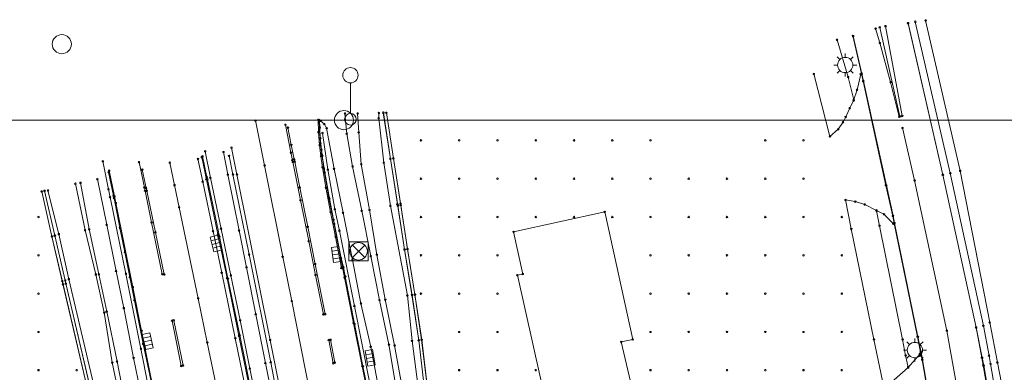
# Model space of a CAD drawing. Header units: metres. Extents: x 32394408 to 32394706, y 5702876 to 5703033.
# Tile 7 of 8: x 32394478 to 32394606, y 5702965 to 5703011. Entities that reach past the tile are written whole.
import ezdxf
from ezdxf.enums import TextEntityAlignment as Align

# ---------------------------------------------------------------- set-up
doc = ezdxf.new("R2010")
doc.units = ezdxf.units.M
for name, color, linetype, lineweight in [('1100_Topographie', 7, 'Continuous', 20), ('1105_Bordsteinlinie oben', 7, 'Continuous', 20), ('1125_Gebäude _ Hausnummer', 7, 'Continuous', 20), ('1130_Fahrbahnmarkierungen', 7, 'Continuous', 20), ('1135_Straßenausstattung -BSW_ ESP', 7, 'Continuous', 20), ('1136_Schutzeinrichtungen _nicht DGM relevant_', 7, 'Continuous', 20), ('1140_Lärmschutzwände', 7, 'Continuous', 20), ('1141_Lärmschutzwände _Oberkante_', 7, 'Continuous', 20), ('1145_Verkehrseinrichtungen _Schilde', 7, 'Continuous', 20), ('1165_Entwässerung -Schächte_ Abläuf', 7, 'Continuous', 20), ('1166_Rinnen _DGM relevant_', 7, 'Continuous', 20), ('1197_Rasterpunkte 5x5 m _DGM relevant_', 7, 'Continuous', 20), ('1200_Aufnahmepunkte _TP_ AP_ NivP_', 7, 'Continuous', 20), ('1351_Blattgestaltung', 7, 'Continuous', 20), ('Linienpunkte', 7, 'Continuous', 20)]:
    doc.layers.add(name, color=color, linetype=linetype, lineweight=lineweight)

# ---------------------------------------------------------------- blocks, each defined once
blk = doc.blocks.new('Linienpunkt')
at = {"color": 7, "transparency": 33554687}
blk.add_circle((0, 0), 0.1, dxfattribs=at)
at = {"layer": 'Linienpunkte', "flags": 1}
for tag in ['VestraBlockName', 'VestraSichtbar', 'VestraEbene', 'VestraName', 'Höhe']:
    blk.add_attdef(tag, text='', height=0.1, dxfattribs=at).set_placement((0, 0), align=Align.CENTER)
blk = doc.blocks.new('5742.0000')
at = {"color": 0, "lineweight": 0}
for points in [[(0, 1), (0, 1.5)], [(-1, 0), (-1.5, 0)], [(-0.71, 0.71), (-1.06, 1.06)], [(0.71, 0.71), (1.06, 1.06)], [(1.5, 0), (1, 0)], [(-0.71, -0.71), (-1.06, -1.06)], [(0, -1), (0, -1.5)], [(0.71, -0.71), (1.06, -1.06)]]:
    blk.add_lwpolyline(points, dxfattribs=at)
at = {"color": 0, "linetype": 'Continuous', "lineweight": 0}
blk.add_circle((0, 0), 1, dxfattribs=at)
blk = doc.blocks.new('3508.0000')
at = {"color": 0, "lineweight": 0}
for points in [[(-1, -1), (-1, 0), (1, 0), (1, -1), (-1, -1)], [(-0.5, 0), (-0.5, -1)], [(0, 0), (0, -1)], [(0.5, 0), (0.5, -1)]]:
    blk.add_lwpolyline(points, dxfattribs=at)
blk = doc.blocks.new('5286.0000')
at = {"color": 0, "lineweight": 0}
blk.add_lwpolyline([(0, 0.76), (0, 4.75)], dxfattribs=at)
at = {"color": 0, "linetype": 'Continuous', "lineweight": 0}
for centre, radius in [((0, 5.75), 1), ((0, 0), 0.76)]:
    blk.add_circle(centre, radius, dxfattribs=at)
blk = doc.blocks.new('354.5007')
at = {"color": 0, "lineweight": 0}
for points in [[(-1.25, -1.25), (-1.25, 1.25), (1.25, 1.25), (1.25, -1.25), (-1.25, -1.25)], [(0.81, 0.81), (-0.81, -0.81)], [(-0.81, 0.81), (0.81, -0.81)]]:
    blk.add_lwpolyline(points, dxfattribs=at)
at = {"color": 0, "linetype": 'Continuous', "lineweight": 0}
blk.add_circle((0, 0), 1.15, dxfattribs=at)
blk = doc.blocks.new('3505.0000')
at = {"color": 0, "lineweight": 0}
for points in [[(-1, -0.5), (-1, 0.5), (1, 0.5), (1, -0.5), (-1, -0.5)], [(-0.5, 0.5), (-0.5, -0.5)], [(0, 0.5), (0, -0.5)], [(0.5, 0.5), (0.5, -0.5)]]:
    blk.add_lwpolyline(points, dxfattribs=at)
blk = doc.blocks.new('0435.0000')
at = {"color": 7, "linetype": 'Continuous', "lineweight": 5}
blk.add_circle((0, 0), 0.1, dxfattribs=at)
blk = doc.blocks.new('0127.0000')
at = {"color": 0, "linetype": 'Continuous', "lineweight": 0}
blk.add_circle((0, 0), 1.25, dxfattribs=at)

msp = doc.modelspace()

# ---------------------------------------------------------------- linework, layer by layer
at = {"layer": '1100_Topographie', "color": 7}
for points in [[(32394593.7, 5703010.32, 126.26), (32394598.24, 5702990.54, 125.96), (32394602.59, 5702970.59, 125.6), (32394603.35, 5702966.64, 125.55), (32394603.54, 5702965.66, 125.54), (32394606.1, 5702950.68, 125.32), (32394606.62, 5702947.58, 125.28)], [(32394594.65, 5703010.53, 126.34), (32394599.22, 5702990.76, 126.03), (32394603.55, 5702970.8, 125.69), (32394604.29, 5702966.9, 125.64), (32394604.49, 5702965.84, 125.69), (32394607.09, 5702950.82, 125.5), (32394607.62, 5702947.73, 125.43), (32394607.8, 5702946.72, 125.36), (32394608.95, 5702939.97, 125.19), (32394609.41, 5702937.4, 125.14), (32394609.56, 5702936.72, 125.15), (32394609.72, 5702935.77, 125.19), (32394610.63, 5702930.73, 125.09), (32394612.49, 5702920.76, 124.86), (32394612.53, 5702920.59, 124.86), (32394613.55, 5702914.81, 124.69), (32394613.55, 5702914.81, 124.7), (32394619.42, 5702909.51, 124.81), (32394622.37, 5702909.91, 124.94), (32394629.13, 5702910.55, 125.19)], [(32394596, 5703010.7, 126.45), (32394600.52, 5702991.06, 126.14), (32394604.38, 5702971.25, 125.82), (32394605.39, 5702966, 125.77), (32394608.31, 5702950.95, 125.59), (32394609.06, 5702948.66, 125.43), (32394609.42, 5702947.03, 125.43), (32394609.6, 5702946.51, 125.44)], [(32394586.53, 5703008.65, 126.3), (32394587.65, 5703003.74, 126.19), (32394587.86, 5703002.75, 126.18), (32394590.87, 5702989.14, 125.94), (32394591.74, 5702985.17, 125.85), (32394591.94, 5702984.23, 125.84), (32394595, 5702969.37, 125.57), (32394595.4, 5702967.36, 125.54), (32394595.58, 5702966.37, 125.51), (32394598.35, 5702950.45, 125.24)], [(32394592.65, 5702998.17, 126.23), (32394590, 5703009.79, 126.44)], [(32394584.42, 5703008.17, 126.46), (32394585.88, 5703003.3, 126.36), (32394586.61, 5703000.34, 126.21)], [(32394587.62, 5703003.75, 126.27), (32394587.51, 5703003.67, 126.27), (32394587.04, 5703001.64, 126.2), (32394586.59, 5703000.23, 126.2), (32394586.08, 5702999.24, 126.23), (32394585.56, 5702998.1, 126.29), (32394585.2, 5702997.41, 126.23), (32394584.57, 5702996.48, 126.24), (32394583.49, 5702995.55, 126.27), (32394581.39, 5703003.72, 126.39)], [(32394542.81, 5702884.11, 126.03), (32394537.76, 5702907.57, 125.96), (32394534.15, 5702925.27, 125.85), (32394533.09, 5702930.49, 125.82), (32394532.24, 5702934.62, 125.77), (32394531.44, 5702938.75, 125.73), (32394530.28, 5702944.64, 125.7), (32394529.13, 5702950.67, 125.66), (32394527.94, 5702956.4, 125.62), (32394526.8, 5702962.41, 125.56), (32394525.83, 5702968.36, 125.52), (32394524.59, 5702974.17, 125.53), (32394523.46, 5702979.89, 125.51), (32394522.28, 5702985.83, 125.49), (32394521.08, 5702991.62, 125.47), (32394520.31, 5702995.9, 125.41), (32394520.08, 5702998.55, 125.36)], [(32394535.1, 5702925.51, 125.91), (32394535.04, 5702925.51, 125.88), (32394533.8, 5702930.62, 125.87), (32394532.95, 5702934.77, 125.78), (32394532.08, 5702938.91, 125.7), (32394530.97, 5702944.85, 125.74), (32394529.84, 5702950.76, 125.68), (32394528.76, 5702956.52, 125.65), (32394527.59, 5702962.54, 125.62), (32394526.58, 5702968.25, 125.61), (32394525.36, 5702974.24, 125.59), (32394524.25, 5702980.1, 125.57), (32394523.29, 5702985.94, 125.48), (32394522.21, 5702991.92, 125.45), (32394521.88, 5702996.07, 125.37), (32394521.74, 5702998.55, 125.37)], [(32394535.1, 5702925.51, 125.91), (32394534.27, 5702930.7, 126.03), (32394533.47, 5702934.87, 126.02), (32394532.8, 5702939.03, 126.02), (32394531.83, 5702944.98, 126.13), (32394531.27, 5702950.94, 126.42), (32394530.31, 5702956.89, 126.57), (32394529.67, 5702962.78, 126.7), (32394528.85, 5702968.83, 126.76), (32394528.24, 5702974.76, 126.88), (32394526.03, 5702986.48, 126.74), (32394525.16, 5702992.11, 126.83), (32394524.49, 5702997.94, 126.72), (32394524.52, 5702998.62, 126.72)], [(32394523.42, 5702960.07, 125.62), (32394522.34, 5702965.54, 125.56), (32394521.21, 5702971.15, 125.49), (32394520.04, 5702977.11, 125.44), (32394519.78, 5702978.48, 125.42), (32394518.67, 5702984.11, 125.35), (32394517.98, 5702987.55, 125.33), (32394517.32, 5702991.36, 125.26), (32394517.09, 5702992.98, 125.24), (32394517.04, 5702993.23, 125.22), (32394516.87, 5702994.68, 125.19), (32394516.75, 5702996.6, 125.15), (32394516.72, 5702997.69, 125.12)], [(32394540.27, 5702883.65, 125.97), (32394535.59, 5702907.24, 125.91), (32394531.93, 5702924.89, 125.8), (32394530.91, 5702930.04, 125.75), (32394530.16, 5702934.26, 125.71), (32394529.27, 5702938.4, 125.67), (32394528.17, 5702944.18, 125.65), (32394526.92, 5702950.61, 125.6), (32394525.81, 5702955.83, 125.57), (32394524.54, 5702962.29, 125.51), (32394523.45, 5702968.06, 125.48), (32394522.17, 5702973.73, 125.48), (32394521.06, 5702979.45, 125.5), (32394519.83, 5702985.57, 125.46), (32394518.66, 5702991.3, 125.39), (32394517.69, 5702996.65, 125.33), (32394517.39, 5702997.15, 125.31), (32394516.9, 5702997.58, 125.29), (32394516.77, 5702997.6, 125.28)], [(32394522.48, 5702890.22, 126.05), (32394521.65, 5702894.32, 126.02), (32394520.98, 5702897.86, 125.98), (32394520.47, 5702900.14, 125.96), (32394519.43, 5702905.23, 125.92), (32394519.1, 5702906.96, 125.91), (32394518.9, 5702907.77, 125.9), (32394517.68, 5702913.79, 125.84), (32394516.1, 5702921.47, 125.77), (32394514.51, 5702929.27, 125.7), (32394512.75, 5702937.84, 125.62), (32394511.01, 5702946.44, 125.55), (32394509.59, 5702953.24, 125.48), (32394507.83, 5702961.65, 125.39), (32394506.22, 5702969.52, 125.32), (32394504.67, 5702977.04, 125.23), (32394503.47, 5702982.8, 125.16), (32394501.96, 5702989.94, 125.07), (32394501.37, 5702992.84, 125.03)], [(32394504.93, 5702993, 125.41), (32394505.44, 5702990.59, 125.45), (32394507.55, 5702980.12, 125.57), (32394510.37, 5702966.04, 125.74), (32394512.68, 5702953.87, 125.87), (32394514.06, 5702947.18, 125.92), (32394514.74, 5702943.91, 125.95), (32394515.55, 5702939.95, 125.99), (32394516.31, 5702935.87, 126.03), (32394517.59, 5702929.3, 126.06), (32394518.7, 5702923.65, 126.1), (32394520.28, 5702915.7, 126.15), (32394522.18, 5702906.31, 126.21), (32394522.94, 5702902.56, 126.24), (32394525.6, 5702888.99, 126.3)], [(32394489.26, 5702991.09, 125.17), (32394489.95, 5702987.74, 125.22), (32394490.13, 5702986.86, 125.24), (32394492.35, 5702975.86, 125.36), (32394493.5, 5702970.16, 125.47), (32394496.02, 5702957.65, 125.61), (32394501.1, 5702932.31, 125.88), (32394502.48, 5702925.09, 125.96), (32394503.62, 5702919.56, 126.01), (32394504.65, 5702914.41, 126.06), (32394505.56, 5702909.83, 126.11), (32394506.43, 5702905.56, 126.15), (32394507.52, 5702900.2, 126.2), (32394508.49, 5702895.39, 126.25), (32394509.42, 5702890.72, 126.29)], [(32394502.68, 5702901.23, 126.29), (32394502.73, 5702901.26, 126.28), (32394501.72, 5702907.17, 126.26), (32394500.93, 5702913.19, 126.16), (32394499.81, 5702919.1, 126.12), (32394498.57, 5702924.95, 126.09), (32394497.38, 5702930.86, 126), (32394496.17, 5702936.4, 125.92), (32394494.5, 5702942.04, 125.99), (32394493.32, 5702948.27, 125.91), (32394492.13, 5702954.15, 125.75), (32394490.91, 5702960.03, 125.71), (32394489.66, 5702966.01, 125.75), (32394488.62, 5702972.53, 125.61), (32394487.51, 5702977.51, 125.51), (32394486.11, 5702983.31, 125.53), (32394484.84, 5702989.37, 125.46)], [(32394505.83, 5702889.6, 126.35), (32394503.37, 5702901.4, 126.27), (32394500.99, 5702913.21, 126.16), (32394499.85, 5702919.1, 126.12), (32394498.62, 5702924.95, 126.09), (32394497.4, 5702930.85, 126), (32394496.21, 5702936.41, 125.92), (32394495.12, 5702942.21, 125.89), (32394493.83, 5702948.38, 125.81), (32394492.78, 5702954.22, 125.74), (32394491.49, 5702960.11, 125.71), (32394490.29, 5702966.15, 125.66), (32394488.93, 5702972.67, 125.6), (32394487.91, 5702977.54, 125.5), (32394486.64, 5702983.43, 125.42), (32394485.51, 5702989.49, 125.36)], [(32394508.2, 5702889.28, 126.32), (32394505.53, 5702901.83, 126.22), (32394503.17, 5702913.76, 126.08), (32394502.03, 5702919.42, 126.04), (32394500.83, 5702925.39, 125.98), (32394499.59, 5702931.42, 125.92), (32394498.56, 5702936.63, 125.88), (32394497.27, 5702942.71, 125.83), (32394496.07, 5702948.88, 125.76), (32394494.88, 5702954.63, 125.72), (32394493.67, 5702960.7, 125.67), (32394492.45, 5702966.61, 125.6), (32394491.17, 5702973.12, 125.52), (32394490.16, 5702977.97, 125.45), (32394488.94, 5702984, 125.38), (32394487.71, 5702989.96, 125.31)], [(32394502.68, 5702901.23, 126.29), (32394501.23, 5702907.09, 126.46), (32394499.89, 5702912.9, 126.58), (32394498.53, 5702918.76, 126.74), (32394497.31, 5702924.6, 126.81), (32394495.73, 5702930.46, 127.02), (32394493.83, 5702936.04, 127.23), (32394493.7, 5702937.6, 127.16), (32394492.79, 5702938.92, 127.41), (32394489.53, 5702953.43, 127.39), (32394483.98, 5702976.91, 127.46), (32394482.67, 5702982.78, 127.47), (32394481.25, 5702988.49, 127.36)], [(32394586.8, 5702987.04, 126.03), (32394585.53, 5702987.26, 126.03), (32394586.28, 5702983.46, 126.1), (32394589.24, 5702969.04, 125.97), (32394590.52, 5702962.8, 125.84), (32394590.66, 5702962.81, 125.84), (32394591.9, 5702963.77, 125.79), (32394593.72, 5702965.36, 125.72), (32394595.24, 5702967.12, 125.64), (32394595.35, 5702967.36, 125.65)], [(32394586.8, 5702987.04, 126.03), (32394588.04, 5702986.66, 126), (32394589.58, 5702985.89, 125.97), (32394590.55, 5702985.39, 125.92), (32394591.75, 5702984.16, 125.93), (32394591.91, 5702984.17, 125.94)], [(32394589.6, 5702985.85, 125.97), (32394589.97, 5702983.89, 126.03), (32394592.99, 5702969.04, 125.74), (32394593.38, 5702966.94, 125.73), (32394593.72, 5702965.43, 125.72)]]:
    msp.add_polyline3d(points, dxfattribs=at)
at = {"layer": '1105_Bordsteinlinie oben', "color": 7}
for points in [[(32394593.72, 5703010.35, 126.31), (32394598.27, 5702990.55, 125.99), (32394602.61, 5702970.59, 125.63), (32394603.4, 5702966.63, 125.59), (32394603.6, 5702965.62, 125.65), (32394606.14, 5702950.7, 125.45), (32394606.66, 5702947.6, 125.4)], [(32394586.5, 5703008.67, 126.36), (32394587.62, 5703003.75, 126.27), (32394587.84, 5703002.77, 126.19), (32394590.8, 5702989.16, 125.97), (32394591.71, 5702985.15, 125.87), (32394591.91, 5702984.17, 125.94), (32394594.94, 5702969.38, 125.68), (32394595.35, 5702967.36, 125.65), (32394595.55, 5702966.38, 125.54), (32394598.3, 5702950.46, 125.27)], [(32394516.77, 5702997.6, 125.28), (32394516.79, 5702996.73, 125.29), (32394516.86, 5702995.32, 125.32), (32394517.01, 5702993.82, 125.35), (32394517.12, 5702993.01, 125.36), (32394517.43, 5702990.84, 125.41), (32394518.04, 5702987.44, 125.44), (32394518.58, 5702984.68, 125.47), (32394519.58, 5702979.65, 125.53), (32394519.88, 5702978.47, 125.5), (32394520.12, 5702977.26, 125.51), (32394521.33, 5702971.05, 125.56), (32394522.44, 5702965.53, 125.62), (32394523.54, 5702960.01, 125.68)], [(32394518.94, 5702907.76, 125.9), (32394518.82, 5702908.69, 125.96), (32394517.56, 5702914.87, 125.91), (32394516.18, 5702921.65, 125.85), (32394514.64, 5702929.12, 125.78), (32394512.81, 5702938.06, 125.68), (32394511.07, 5702946.53, 125.6), (32394509.54, 5702954.05, 125.54), (32394507.96, 5702961.61, 125.48), (32394506.32, 5702969.59, 125.39), (32394504.79, 5702976.98, 125.31), (32394503.66, 5702982.46, 125.24), (32394502.1, 5702989.91, 125.15), (32394502.01, 5702990.24, 125.15), (32394501.46, 5702992.95, 125.11)], [(32394489.18, 5702990.88, 125.26), (32394489.84, 5702987.77, 125.31), (32394489.89, 5702987.48, 125.3), (32394490.67, 5702983.59, 125.35), (32394491.31, 5702980.45, 125.4), (32394491.95, 5702977.16, 125.46), (32394492.57, 5702974.13, 125.5), (32394493.7, 5702968.46, 125.56), (32394494.55, 5702964.36, 125.62), (32394495.34, 5702960.35, 125.67), (32394496.21, 5702956.05, 125.72), (32394496.98, 5702952.24, 125.77), (32394497.94, 5702947.44, 125.83), (32394498.95, 5702942.37, 125.88), (32394499.9, 5702937.72, 125.92), (32394500.77, 5702933.31, 125.96), (32394501.07, 5702932.35, 125.89)]]:
    msp.add_polyline3d(points, dxfattribs=at)
at = {"layer": '1125_Gebäude _ Hausnummer', "color": 7}
msp.add_polyline3d([(32394546.63, 5702959.49, 127.52), (32394542.63, 5702977.41, 127.71), (32394543.34, 5702977.57, 127.67), (32394542.13, 5702983.08, 127.39), (32394554.04, 5702985.69, 127.27), (32394557.7, 5702969.03, 127.38), (32394556.21, 5702968.7, 127.43), (32394557.75, 5702962.05, 127.34), (32394546.63, 5702959.49, 127.52)], dxfattribs=at)
at = {"layer": '1130_Fahrbahnmarkierungen', "color": 7}
for points in [[(32394590.76, 5703009.95, 126.41), (32394592.95, 5702998.22, 126.22)], [(32394592.56, 5702998.13, 126.22), (32394591.43, 5703002.64, 126.3), (32394590.01, 5703007.77, 126.4), (32394589.47, 5703009.63, 126.43)], [(32394530.65, 5702885.44, 126.25), (32394529.52, 5702891.13, 126.22), (32394527.22, 5702903.13, 126.17), (32394526.07, 5702908.89, 126.13), (32394523.74, 5702920.83, 126.06), (32394522.58, 5702926.68, 126.02), (32394520.21, 5702938.65, 125.93), (32394519.05, 5702944.42, 125.88), (32394516.68, 5702956.32, 125.78), (32394515.51, 5702962.09, 125.72), (32394513.13, 5702974.04, 125.59), (32394511.94, 5702979.81, 125.52), (32394509.58, 5702991.77, 125.36), (32394508.39, 5702997.61, 125.28)], [(32394512.63, 5702996.7, 125.22), (32394513.07, 5702994.44, 125.25), (32394513.44, 5702992.57, 125.28), (32394513.51, 5702992.25, 125.29), (32394514.17, 5702988.87, 125.33), (32394515.21, 5702983.73, 125.39), (32394516.19, 5702978.88, 125.47), (32394517.5, 5702972.33, 125.55), (32394517.26, 5702972.3, 125.55), (32394516.23, 5702977.44, 125.49), (32394515.35, 5702981.87, 125.42), (32394514.27, 5702987.21, 125.35), (32394513.27, 5702992.22, 125.29), (32394513.21, 5702992.47, 125.28), (32394513.02, 5702993.43, 125.27), (32394512.3, 5702997.07, 125.22)], [(32394592.98, 5702996.66, 126.2), (32394594.56, 5702989.81, 126.07), (32394598.77, 5702970.17, 125.71), (32394602.33, 5702950.2, 125.37), (32394605.66, 5702930.07, 125), (32394607.9, 5702914.94, 124.63), (32394608.23, 5702911.73, 124.54), (32394608.6, 5702907.88, 124.44)], [(32394526.44, 5702887.34, 126.3), (32394523.45, 5702902.67, 126.22), (32394520.3, 5702918.69, 126.13), (32394519.46, 5702922.97, 126.1), (32394518.01, 5702930.25, 126.05), (32394516.88, 5702935.94, 126.02), (32394515.63, 5702942.32, 125.96), (32394513.98, 5702950.54, 125.89), (32394513.23, 5702954.31, 125.86), (32394510.3, 5702968.95, 125.7), (32394505.96, 5702990.59, 125.44), (32394505.25, 5702994.08, 125.39)], [(32394493.58, 5702991.21, 125.2), (32394494.08, 5702988.81, 125.23), (32394494.17, 5702988.43, 125.23), (32394495.3, 5702983.02, 125.3), (32394496.46, 5702977.52, 125.37), (32394496.2, 5702977.55, 125.37), (32394494.8, 5702984.3, 125.29), (32394493.95, 5702988.45, 125.24), (32394493.86, 5702988.86, 125.23), (32394493.16, 5702992.19, 125.19)], [(32394497.18, 5702992.11, 125.12), (32394497.8, 5702989.18, 125.16), (32394498.4, 5702986.28, 125.2), (32394500.89, 5702974.39, 125.34), (32394502.08, 5702968.64, 125.42), (32394504.56, 5702956.77, 125.53), (32394505.77, 5702950.94, 125.59), (32394508.24, 5702939.11, 125.71), (32394509.43, 5702933.38, 125.76), (32394511.84, 5702921.55, 125.86), (32394513.06, 5702915.64, 125.92), (32394515.45, 5702903.93, 126.02), (32394516.67, 5702897.93, 126.07), (32394519.04, 5702886.19, 126.17)], [(32394522.08, 5702889.91, 126.06), (32394521.54, 5702892.64, 126.03), (32394520.54, 5702897.52, 125.99), (32394520.11, 5702899.56, 125.97), (32394519.53, 5702902.44, 125.95), (32394518.95, 5702905.31, 125.92), (32394518.66, 5702906.71, 125.91), (32394517.15, 5702914.21, 125.85), (32394515.65, 5702921.42, 125.78), (32394514.06, 5702929.17, 125.71), (32394512.29, 5702937.81, 125.62), (32394510.52, 5702946.34, 125.55), (32394509.09, 5702953.14, 125.49), (32394507.36, 5702961.38, 125.4), (32394505.74, 5702969.21, 125.33), (32394503.97, 5702977.72, 125.23), (32394502.83, 5702983.17, 125.15), (32394501.48, 5702989.64, 125.08), (32394500.86, 5702992.61, 125.04)], [(32394497.47, 5702971.48, 125.45), (32394497.7, 5702971.52, 125.44), (32394498.91, 5702965.62, 125.51), (32394498.67, 5702965.57, 125.52), (32394497.47, 5702971.48, 125.45)], [(32394517.96, 5702968.95, 125.59), (32394518.2, 5702968.98, 125.58), (32394518.75, 5702966, 125.61), (32394518.56, 5702965.92, 125.62), (32394517.96, 5702968.95, 125.59)]]:
    msp.add_polyline3d(points, dxfattribs=at)
at = {"layer": '1136_Schutzeinrichtungen _nicht DGM relevant_', "color": 7, "lineweight": 0}
for points in [[(32394517.15, 5702995.99), (32394517.84, 5702991.22), (32394518.76, 5702986.04), (32394519.35, 5702983.23), (32394521.31, 5702973.4), (32394525.22, 5702953.84), (32394527.19, 5702944.02), (32394529.16, 5702934.11), (32394531.08, 5702924.33), (32394533.01, 5702914.57), (32394535.02, 5702904.68), (32394537.03, 5702894.88), (32394539.04, 5702885.07)], [(32394501.81, 5702993.6), (32394502.49, 5702990.14), (32394503.88, 5702983.5), (32394505.17, 5702977.39), (32394506.38, 5702971.54), (32394507.64, 5702965.23), (32394508.64, 5702960.28), (32394510.09, 5702953.07), (32394511.31, 5702947), (32394512.58, 5702940.84), (32394513.89, 5702934.58), (32394515.5, 5702927.03), (32394516.84, 5702920.87), (32394517.8, 5702916.42), (32394518.77, 5702911.82), (32394518.92, 5702911.1), (32394519.62, 5702907.84), (32394520.54, 5702903.65), (32394521.78, 5702898.38), (32394523.12, 5702892.43), (32394524.38, 5702886.19)], [(32394525.14, 5702886.5), (32394524.06, 5702892.44), (32394522.89, 5702898.99), (32394522.03, 5702903.89), (32394521.25, 5702908.05), (32394520.57, 5702911.59), (32394519.86, 5702915.23), (32394518.53, 5702921.92), (32394517.48, 5702927.21), (32394515.88, 5702935.22), (32394514.7, 5702941.13), (32394513.26, 5702948.34), (32394512.2, 5702953.51), (32394510.88, 5702960), (32394509.68, 5702965.94), (32394508.41, 5702972.31), (32394507.21, 5702978.45), (32394506.23, 5702983.26), (32394504.77, 5702990.56), (32394504.2, 5702993.5)], [(32394509.24, 5702889.52), (32394507.28, 5702899.26), (32394505.32, 5702908.95), (32394503.3, 5702918.82), (32394501.31, 5702928.66), (32394499.33, 5702938.33), (32394497.36, 5702948.07), (32394495.33, 5702958.16), (32394493.4, 5702967.81), (32394491.44, 5702977.6), (32394489.37, 5702987.6), (32394489.16, 5702988.63), (32394488.43, 5702992.3)]]:
    msp.add_lwpolyline(points, dxfattribs=at)
at = {"layer": '1140_Lärmschutzwände', "color": 7}
for points in [[(32394525.1, 5702998.65, 126.79), (32394526.02, 5702992.62, 126.8), (32394526.94, 5702986.71, 126.82), (32394527.87, 5702980.78, 126.94), (32394528.84, 5702974.85, 126.97), (32394529.73, 5702968.91, 126.87), (32394530.44, 5702962.95, 126.77), (32394531.11, 5702956.99, 126.65), (32394531.75, 5702951.02, 126.5), (32394532.4, 5702945.07, 126.28), (32394533.01, 5702939.1, 126.07), (32394533.75, 5702934.91, 126.09), (32394534.51, 5702930.73, 126.06), (32394535.34, 5702925.52, 125.92), (32394536.4, 5702919.59, 125.93), (32394537.52, 5702913.7, 125.95), (32394538.7, 5702907.78, 125.96), (32394539.74, 5702901.89, 126.01), (32394540.84, 5702895.96, 125.92), (32394542.04, 5702890.09, 126.03), (32394543.27, 5702884.22, 126.06)], [(32394530.83, 5702963, 126.77), (32394530.12, 5702968.96, 126.87), (32394529.24, 5702974.91, 126.97), (32394528.26, 5702980.85, 126.94), (32394527.34, 5702986.77, 126.82), (32394526.41, 5702992.68, 126.8), (32394525.5, 5702998.64, 126.79)], [(32394504.73, 5702889.4, 126.36), (32394503.51, 5702895.28, 126.29), (32394502.15, 5702901.12, 126.32), (32394500.75, 5702906.95, 126.46), (32394499.35, 5702912.79, 126.61), (32394497.97, 5702918.63, 126.8), (32394496.56, 5702924.45, 126.91), (32394495.24, 5702930.14, 127.26), (32394495.21, 5702930.32, 127.27), (32394495.12, 5702930.52, 127.27), (32394492.73, 5702935.63, 127.37), (32394492.67, 5702935.75, 127.38), (32394492.62, 5702936.01, 127.38), (32394491.95, 5702938.88, 127.4), (32394491.39, 5702941.3, 127.42), (32394491.26, 5702941.86, 127.42), (32394488.58, 5702953.27, 127.46), (32394483.12, 5702976.64, 127.54), (32394481.77, 5702982.5, 127.55), (32394480.43, 5702988.35, 127.49)], [(32394505.12, 5702889.48, 126.36), (32394503.91, 5702895.37, 126.29), (32394502.54, 5702901.21, 126.32), (32394501.14, 5702907.04, 126.46), (32394499.74, 5702912.88, 126.61), (32394498.36, 5702918.72, 126.8), (32394496.95, 5702924.54, 126.91), (32394495.59, 5702930.45, 127.25), (32394493.06, 5702935.88, 127.47), (32394492.34, 5702938.97, 127.52), (32394488.97, 5702953.36, 127.46), (32394483.51, 5702976.73, 127.54), (32394482.16, 5702982.59, 127.55), (32394480.82, 5702988.44, 127.49)]]:
    msp.add_polyline3d(points, dxfattribs=at)
at = {"layer": '1141_Lärmschutzwände _Oberkante_', "color": 7}
for points in [[(32394543.29, 5702884.22, 132.09), (32394542.06, 5702890.09, 132.07), (32394540.86, 5702895.97, 132.04), (32394539.74, 5702902.03, 132.02), (32394538.71, 5702907.78, 132), (32394537.54, 5702913.7, 131.97), (32394536.42, 5702919.59, 131.95), (32394535.36, 5702925.52, 131.93), (32394534.53, 5702930.73, 131.91), (32394533.77, 5702934.91, 131.89), (32394533.77, 5702934.94, 130.76), (32394533.03, 5702939.08, 130.71), (32394533.02, 5702939.1, 131.88), (32394532.43, 5702945.02, 131.85), (32394531.77, 5702951.02, 131.79), (32394531.13, 5702957, 131.73), (32394530.45, 5702962.95, 131.68), (32394529.74, 5702968.91, 131.63), (32394528.87, 5702974.83, 131.58), (32394527.88, 5702980.78, 131.49), (32394527, 5702986.53, 131.41), (32394526.03, 5702992.63, 131.37), (32394525.12, 5702998.65, 131.33)], [(32394525.5, 5702998.64, 131.33), (32394526.41, 5702992.68, 131.37), (32394527.37, 5702986.58, 131.41), (32394528.25, 5702980.84, 131.49), (32394529.24, 5702974.89, 131.58), (32394530.11, 5702968.96, 131.63), (32394530.83, 5702962.99, 131.68), (32394531.5, 5702957.04, 131.73), (32394532.14, 5702951.06, 131.79), (32394532.8, 5702945.06, 131.85), (32394533.4, 5702939.15, 131.88), (32394533.4, 5702939.14, 130.71), (32394534.14, 5702935, 130.76), (32394534.14, 5702934.97, 131.89), (32394534.9, 5702930.79, 131.91), (32394535.73, 5702925.58, 131.93), (32394536.78, 5702919.66, 131.95), (32394537.9, 5702913.77, 131.97), (32394539.08, 5702907.85, 132), (32394540.11, 5702902.1, 132.02), (32394541.23, 5702896.04, 132.04), (32394542.43, 5702890.16, 132.07), (32394543.66, 5702884.29, 132.09)], [(32394504.75, 5702889.41, 130.97), (32394503.52, 5702895.28, 130.97), (32394502.16, 5702901.13, 130.97), (32394500.76, 5702906.95, 130.98), (32394499.36, 5702912.79, 130.99), (32394497.98, 5702918.63, 130.99), (32394496.57, 5702924.45, 130.94), (32394495.22, 5702930.32, 130.89), (32394492.7, 5702935.73, 130.84), (32394492.67, 5702935.81, 130.83), (32394492.62, 5702936.04, 130.84), (32394492.61, 5702936.06, 130.59), (32394491.97, 5702938.87, 130.44), (32394491.96, 5702938.89, 130.81), (32394488.79, 5702952.43, 130.67), (32394483.22, 5702976.23, 130.42), (32394481.78, 5702982.5, 130.32), (32394480.44, 5702988.36, 130.24)], [(32394480.8, 5702988.44, 130.24), (32394482.14, 5702982.59, 130.32), (32394483.59, 5702976.32, 130.42), (32394489.16, 5702952.51, 130.67), (32394492.33, 5702938.97, 130.81), (32394492.33, 5702938.95, 130.44), (32394492.98, 5702936.14, 130.59), (32394492.98, 5702936.13, 130.84), (32394493.04, 5702935.91, 130.83), (32394493.05, 5702935.87, 130.84), (32394495.58, 5702930.44, 130.89), (32394496.93, 5702924.53, 130.94), (32394498.34, 5702918.72, 130.99), (32394499.72, 5702912.88, 130.99), (32394501.12, 5702907.04, 130.98), (32394502.53, 5702901.21, 130.97), (32394503.89, 5702895.36, 130.97), (32394505.11, 5702889.49, 130.97)]]:
    msp.add_polyline3d(points, dxfattribs=at)
at = {"layer": '1166_Rinnen _DGM relevant_', "color": 7}
msp.add_polyline3d([(32394519.77, 5702978.37, 125.43), (32394519.62, 5702978.35, 125.42), (32394518.86, 5702982.44, 125.36), (32394518.2, 5702985.65, 125.33), (32394517.6, 5702988.86, 125.3), (32394517.15, 5702991.51, 125.25), (32394516.94, 5702992.97, 125.23), (32394516.76, 5702994.4, 125.21), (32394516.62, 5702996.11, 125.17), (32394516.59, 5702997.71, 125.14)], dxfattribs=at)
at = {"layer": '1351_Blattgestaltung', "color": 7, "lineweight": 0}
msp.add_lwpolyline([(32394420.32, 5702893.91), (32394420.32, 5702997.66), (32394616.57, 5702997.66), (32394616.57, 5702893.91), (32394420.32, 5702893.91)], dxfattribs=at)

# ---------------------------------------------------------------- block references
at = {"layer": '1135_Straßenausstattung -BSW_ ESP', "color": 7}
for p in [(32394585.49, 5703004.88, 126.43), (32394594.6, 5702967.65, 125.7)]:
    msp.add_blockref('5742.0000', p, dxfattribs=at)
at = {"layer": '1145_Verkehrseinrichtungen _Schilde', "color": 7}
msp.add_blockref('5286.0000', (32394520.8, 5702997.79, 125.37), dxfattribs=at)
at = {"layer": '1165_Entwässerung -Schächte_ Abläuf', "color": 7}
for name, p, rotation in [('3508.0000', (32394503.68, 5702981.68, 125.19), 283.91967), ('3508.0000', (32394519.43, 5702980.2, 125.38), 277.8012), ('3508.0000', (32394493.81, 5702968.7, 125.48), 102.71934), ('3505.0000', (32394523.38, 5702966.63, 125.46), 280.21203)]:
    msp.add_blockref(name, p, dxfattribs=dict(at, rotation=rotation))
msp.add_blockref('354.5007', (32394521.86, 5702980.54, 125.51), dxfattribs=at)
at = {"layer": '1197_Rasterpunkte 5x5 m _DGM relevant_', "color": 7}
for p in [(32394530.02, 5702995.03, 127.43), (32394535.02, 5702995.03, 127.7), (32394540.03, 5702995.03, 127.42), (32394545.03, 5702995.03, 127.61), (32394550.03, 5702995.03, 127.51), (32394555.03, 5702995.03, 127.34), (32394560.03, 5702995.03, 127.17), (32394575.04, 5702995.03, 126.51), (32394580.04, 5702995.03, 126.37), (32394530.02, 5702990.03, 127.56), (32394535.02, 5702990.03, 127.68), (32394540.03, 5702990.03, 127.53), (32394545.03, 5702990.03, 127.34), (32394550.03, 5702990.03, 127.28), (32394555.03, 5702990.03, 127.26), (32394560.03, 5702990.03, 127.23), (32394565.03, 5702990.03, 126.48), (32394570.03, 5702990.03, 126.42), (32394575.04, 5702990.03, 126.41), (32394580.04, 5702990.03, 126.28), (32394480.01, 5702985.02, 127.91), (32394530.02, 5702985.02, 127.44), (32394535.02, 5702985.02, 127.43), (32394540.03, 5702985.02, 127.33), (32394545.03, 5702985.02, 127.27), (32394550.03, 5702985.02, 127.41), (32394555.03, 5702985.02, 127.3), (32394560.03, 5702985.02, 127.15), (32394565.03, 5702985.02, 126.38), (32394570.03, 5702985.02, 126.26), (32394575.04, 5702985.02, 126.28), (32394580.04, 5702985.02, 126.25), (32394585.04, 5702985.02, 126.12), (32394480.01, 5702980.02, 127.9), (32394530.02, 5702980.02, 127.26), (32394535.02, 5702980.02, 127.44), (32394540.03, 5702980.02, 127.54), (32394560.03, 5702980.02, 127.16), (32394565.03, 5702980.02, 126.4), (32394570.03, 5702980.02, 126.32), (32394575.04, 5702980.02, 126.4), (32394580.04, 5702980.02, 126.37), (32394585.04, 5702980.02, 126.22), (32394480.01, 5702975.02, 127.87), (32394530.02, 5702975.02, 127.58), (32394535.02, 5702975.02, 127.7), (32394540.03, 5702975.02, 127.77), (32394560.03, 5702975.02, 127.17), (32394565.03, 5702975.02, 127.06), (32394570.03, 5702975.02, 126.38), (32394575.04, 5702975.02, 126.42), (32394580.04, 5702975.02, 126.39), (32394585.04, 5702975.02, 126.3), (32394480.01, 5702970.02, 127.9), (32394535.02, 5702970.02, 127.72), (32394540.03, 5702970.02, 127.75), (32394560.03, 5702970.02, 127.14), (32394565.03, 5702970.02, 127.09), (32394570.03, 5702970.02, 126.29), (32394575.04, 5702970.02, 126.25), (32394580.04, 5702970.02, 126.25), (32394585.04, 5702970.02, 126.19), (32394480.01, 5702965.02, 127.86), (32394485.01, 5702965.02, 127.84), (32394535.02, 5702965.02, 127.69), (32394540.03, 5702965.02, 127.75), (32394545.03, 5702965.02, 127.8), (32394560.03, 5702965.02, 127.19), (32394565.03, 5702965.02, 127.13), (32394570.03, 5702965.02, 126.35), (32394575.04, 5702965.02, 126.25), (32394580.04, 5702965.02, 126.25), (32394585.04, 5702965.02, 126)]:
    msp.add_blockref('0435.0000', p, dxfattribs=at)
at = {"layer": '1200_Aufnahmepunkte _TP_ AP_ NivP_', "color": 7}
for p in [(32394483.06, 5703007.6, 125.01), (32394519.95, 5702997.68, 125.39)]:
    msp.add_blockref('0127.0000', p, dxfattribs=at)
at = {"layer": 'Linienpunkte', "color": 7, "transparency": 33554687}
for p in [(32394590.76, 5703009.95, 126.41), (32394593.7, 5703010.32, 126.26), (32394593.72, 5703010.35, 126.31), (32394594.65, 5703010.53, 126.34), (32394596, 5703010.7, 126.45), (32394586.5, 5703008.67, 126.36), (32394586.53, 5703008.65, 126.3), (32394589.47, 5703009.63, 126.43), (32394590, 5703009.79, 126.44), (32394584.42, 5703008.17, 126.46), (32394590.01, 5703007.77, 126.4), (32394581.39, 5703003.72, 126.39), (32394587.51, 5703003.67, 126.27), (32394587.62, 5703003.75, 126.27), (32394587.62, 5703003.75, 126.27), (32394587.65, 5703003.74, 126.19), (32394585.88, 5703003.3, 126.36), (32394587.84, 5703002.77, 126.19), (32394587.86, 5703002.75, 126.18), (32394591.43, 5703002.64, 126.3), (32394587.04, 5703001.64, 126.2), (32394586.59, 5703000.23, 126.2), (32394586.61, 5703000.34, 126.21), (32394520.08, 5702998.55, 125.36), (32394521.74, 5702998.55, 125.37), (32394524.52, 5702998.62, 126.72), (32394525.1, 5702998.65, 126.79), (32394525.12, 5702998.65, 131.33), (32394525.5, 5702998.64, 126.79), (32394525.5, 5702998.64, 131.33), (32394586.08, 5702999.24, 126.23), (32394592.95, 5702998.22, 126.22), (32394508.39, 5702997.61, 125.28), (32394512.3, 5702997.07, 125.22), (32394516.59, 5702997.71, 125.14), (32394516.72, 5702997.69, 125.12), (32394516.77, 5702997.6, 125.28), (32394516.77, 5702997.6, 125.28), (32394516.9, 5702997.58, 125.29), (32394517.39, 5702997.15, 125.31), (32394524.49, 5702997.94, 126.72), (32394585.2, 5702997.41, 126.23), (32394585.56, 5702998.1, 126.29), (32394592.56, 5702998.13, 126.22), (32394592.65, 5702998.17, 126.23), (32394512.63, 5702996.7, 125.22), (32394516.62, 5702996.11, 125.17), (32394516.75, 5702996.6, 125.15), (32394516.79, 5702996.73, 125.29), (32394517.15, 5702995.99), (32394517.69, 5702996.65, 125.33), (32394520.31, 5702995.9, 125.41), (32394521.88, 5702996.07, 125.37), (32394584.57, 5702996.48, 126.24), (32394592.98, 5702996.66, 126.2), (32394513.07, 5702994.44, 125.25), (32394516.76, 5702994.4, 125.21), (32394516.86, 5702995.32, 125.32), (32394516.87, 5702994.68, 125.19), (32394583.49, 5702995.55, 126.27), (32394501.81, 5702993.6), (32394504.2, 5702993.5), (32394505.25, 5702994.08, 125.39), (32394513.02, 5702993.43, 125.27), (32394517.01, 5702993.82, 125.35), (32394517.04, 5702993.23, 125.22), (32394488.43, 5702992.3), (32394493.16, 5702992.19, 125.19), (32394497.18, 5702992.11, 125.12), (32394500.86, 5702992.61, 125.04), (32394501.37, 5702992.84, 125.03), (32394501.46, 5702992.95, 125.11), (32394504.93, 5702993, 125.41), (32394513.21, 5702992.47, 125.28), (32394513.27, 5702992.22, 125.29), (32394513.44, 5702992.57, 125.28), (32394513.51, 5702992.25, 125.29), (32394516.94, 5702992.97, 125.23), (32394517.09, 5702992.98, 125.24), (32394517.12, 5702993.01, 125.36), (32394522.21, 5702991.92, 125.45), (32394525.16, 5702992.11, 126.83), (32394526.02, 5702992.62, 126.8), (32394526.03, 5702992.63, 131.37), (32394526.41, 5702992.68, 126.8), (32394526.41, 5702992.68, 131.37), (32394489.18, 5702990.88, 125.26), (32394489.26, 5702991.09, 125.17), (32394493.58, 5702991.21, 125.2), (32394504.77, 5702990.56), (32394505.44, 5702990.59, 125.45), (32394505.96, 5702990.59, 125.44), (32394509.58, 5702991.77, 125.36), (32394517.15, 5702991.51, 125.25), (32394517.32, 5702991.36, 125.26), (32394517.43, 5702990.84, 125.41), (32394517.84, 5702991.22), (32394518.66, 5702991.3, 125.39), (32394521.08, 5702991.62, 125.47), (32394598.24, 5702990.54, 125.96), (32394598.27, 5702990.55, 125.99), (32394599.22, 5702990.76, 126.03), (32394600.52, 5702991.06, 126.14), (32394484.84, 5702989.37, 125.46), (32394485.51, 5702989.49, 125.36), (32394487.71, 5702989.96, 125.31), (32394501.48, 5702989.64, 125.08), (32394501.96, 5702989.94, 125.07), (32394502.01, 5702990.24, 125.15), (32394502.1, 5702989.91, 125.15), (32394502.49, 5702990.14), (32394594.56, 5702989.81, 126.07), (32394480.43, 5702988.35, 127.49), (32394480.44, 5702988.36, 130.24), (32394480.8, 5702988.44, 130.24), (32394480.82, 5702988.44, 127.49), (32394481.25, 5702988.49, 127.36), (32394489.16, 5702988.63), (32394493.86, 5702988.86, 125.23), (32394493.95, 5702988.45, 125.24), (32394494.08, 5702988.81, 125.23), (32394494.17, 5702988.43, 125.23), (32394497.8, 5702989.18, 125.16), (32394514.17, 5702988.87, 125.33), (32394517.6, 5702988.86, 125.3), (32394590.8, 5702989.16, 125.97), (32394590.87, 5702989.14, 125.94), (32394489.37, 5702987.6), (32394489.84, 5702987.77, 125.31), (32394489.89, 5702987.48, 125.3), (32394489.95, 5702987.74, 125.22), (32394490.13, 5702986.86, 125.24), (32394514.27, 5702987.21, 125.35), (32394517.98, 5702987.55, 125.33), (32394518.04, 5702987.44, 125.44), (32394526.94, 5702986.71, 126.82), (32394527.34, 5702986.77, 126.82), (32394585.53, 5702987.26, 126.03), (32394586.8, 5702987.04, 126.03), (32394586.8, 5702987.04, 126.03), (32394588.04, 5702986.66, 126), (32394498.4, 5702986.28, 125.2), (32394518.2, 5702985.65, 125.33), (32394518.76, 5702986.04), (32394519.83, 5702985.57, 125.46), (32394522.28, 5702985.83, 125.49), (32394523.29, 5702985.94, 125.48), (32394526.03, 5702986.48, 126.74), (32394527, 5702986.53, 131.41), (32394527.37, 5702986.58, 131.41), (32394554.04, 5702985.69, 127.27), (32394589.58, 5702985.89, 125.97), (32394589.6, 5702985.85, 125.97), (32394590.55, 5702985.39, 125.92), (32394494.8, 5702984.3, 125.29), (32394518.58, 5702984.68, 125.47), (32394518.67, 5702984.11, 125.35), (32394591.71, 5702985.15, 125.87), (32394591.74, 5702985.17, 125.85), (32394591.75, 5702984.16, 125.93), (32394591.91, 5702984.17, 125.94), (32394591.91, 5702984.17, 125.94), (32394591.94, 5702984.23, 125.84), (32394482.67, 5702982.78, 127.47), (32394486.11, 5702983.31, 125.53), (32394486.64, 5702983.43, 125.42), (32394488.94, 5702984, 125.38), (32394490.67, 5702983.59, 125.35), (32394495.3, 5702983.02, 125.3), (32394502.83, 5702983.17, 125.15), (32394503.47, 5702982.8, 125.16), (32394503.88, 5702983.5), (32394506.23, 5702983.26), (32394515.21, 5702983.73, 125.39), (32394519.35, 5702983.23), (32394542.13, 5702983.08, 127.39), (32394586.28, 5702983.46, 126.1), (32394589.97, 5702983.89, 126.03), (32394481.77, 5702982.5, 127.55), (32394481.78, 5702982.5, 130.32), (32394482.14, 5702982.59, 130.32), (32394482.16, 5702982.59, 127.55), (32394503.66, 5702982.46, 125.24), (32394515.35, 5702981.87, 125.42), (32394518.86, 5702982.44, 125.36), (32394491.31, 5702980.45, 125.4), (32394527.87, 5702980.78, 126.94), (32394527.88, 5702980.78, 131.49), (32394528.25, 5702980.84, 131.49), (32394528.26, 5702980.85, 126.94), (32394507.55, 5702980.12, 125.57), (32394511.94, 5702979.81, 125.52), (32394519.58, 5702979.65, 125.53), (32394521.06, 5702979.45, 125.5), (32394523.46, 5702979.89, 125.51), (32394524.25, 5702980.1, 125.57), (32394490.16, 5702977.97, 125.45), (32394503.97, 5702977.72, 125.23), (32394507.21, 5702978.45), (32394516.19, 5702978.88, 125.47), (32394519.62, 5702978.35, 125.42), (32394519.77, 5702978.37, 125.43), (32394519.78, 5702978.48, 125.42), (32394519.88, 5702978.47, 125.5), (32394483.12, 5702976.64, 127.54), (32394483.51, 5702976.73, 127.54), (32394483.98, 5702976.91, 127.46), (32394487.51, 5702977.51, 125.51), (32394487.91, 5702977.54, 125.5), (32394491.44, 5702977.6), (32394491.95, 5702977.16, 125.46), (32394496.2, 5702977.55, 125.37), (32394496.46, 5702977.52, 125.37), (32394504.67, 5702977.04, 125.23), (32394504.79, 5702976.98, 125.31), (32394505.17, 5702977.39), (32394516.23, 5702977.44, 125.49), (32394520.04, 5702977.11, 125.44), (32394520.12, 5702977.26, 125.51), (32394542.63, 5702977.41, 127.71), (32394543.34, 5702977.57, 127.67), (32394483.22, 5702976.23, 130.42), (32394483.59, 5702976.32, 130.42), (32394492.35, 5702975.86, 125.36), (32394492.57, 5702974.13, 125.5), (32394500.89, 5702974.39, 125.34), (32394513.13, 5702974.04, 125.59), (32394524.59, 5702974.17, 125.53), (32394525.36, 5702974.24, 125.59), (32394528.24, 5702974.76, 126.88), (32394528.84, 5702974.85, 126.97), (32394528.87, 5702974.83, 131.58), (32394529.24, 5702974.91, 126.97), (32394529.24, 5702974.89, 131.58), (32394488.62, 5702972.53, 125.61), (32394488.93, 5702972.67, 125.6), (32394491.17, 5702973.12, 125.52), (32394521.31, 5702973.4), (32394522.17, 5702973.73, 125.48), (32394497.47, 5702971.48, 125.45), (32394497.47, 5702971.48, 125.45), (32394497.7, 5702971.52, 125.44), (32394506.38, 5702971.54), (32394508.41, 5702972.31), (32394517.26, 5702972.3, 125.55), (32394517.5, 5702972.33, 125.55), (32394604.38, 5702971.25, 125.82), (32394493.5, 5702970.16, 125.47), (32394521.21, 5702971.15, 125.49), (32394521.33, 5702971.05, 125.56), (32394598.77, 5702970.17, 125.71), (32394602.59, 5702970.59, 125.6), (32394602.61, 5702970.59, 125.63), (32394603.55, 5702970.8, 125.69), (32394502.08, 5702968.64, 125.42), (32394505.74, 5702969.21, 125.33), (32394506.22, 5702969.52, 125.32), (32394506.32, 5702969.59, 125.39), (32394510.3, 5702968.95, 125.7), (32394517.96, 5702968.95, 125.59), (32394517.96, 5702968.95, 125.59), (32394518.2, 5702968.98, 125.58), (32394528.85, 5702968.83, 126.76), (32394529.73, 5702968.91, 126.87), (32394529.74, 5702968.91, 131.63), (32394530.11, 5702968.96, 131.63), (32394530.12, 5702968.96, 126.87), (32394556.21, 5702968.7, 127.43), (32394557.7, 5702969.03, 127.38), (32394589.24, 5702969.04, 125.97), (32394592.99, 5702969.04, 125.74), (32394594.94, 5702969.38, 125.68), (32394595, 5702969.37, 125.57), (32394493.4, 5702967.81), (32394493.7, 5702968.46, 125.56), (32394523.45, 5702968.06, 125.48), (32394525.83, 5702968.36, 125.52), (32394526.58, 5702968.25, 125.61), (32394595.35, 5702967.36, 125.65), (32394595.35, 5702967.36, 125.65), (32394595.4, 5702967.36, 125.54), (32394490.29, 5702966.15, 125.66), (32394492.45, 5702966.61, 125.6), (32394510.37, 5702966.04, 125.74), (32394593.38, 5702966.94, 125.73), (32394595.24, 5702967.12, 125.64), (32394595.55, 5702966.38, 125.54), (32394595.58, 5702966.37, 125.51), (32394603.35, 5702966.64, 125.55), (32394603.4, 5702966.63, 125.59), (32394604.29, 5702966.9, 125.64), (32394489.66, 5702966.01, 125.75), (32394498.67, 5702965.57, 125.52), (32394498.91, 5702965.62, 125.51), (32394507.64, 5702965.23), (32394509.68, 5702965.94), (32394518.56, 5702965.92, 125.62), (32394518.75, 5702966, 125.61), (32394522.34, 5702965.54, 125.56), (32394522.44, 5702965.53, 125.62), (32394593.72, 5702965.43, 125.72), (32394593.72, 5702965.36, 125.72), (32394603.54, 5702965.66, 125.54), (32394603.6, 5702965.62, 125.65), (32394604.49, 5702965.84, 125.69), (32394605.39, 5702966, 125.77)]:
    msp.add_blockref('Linienpunkt', p, dxfattribs=at)

doc.saveas('drawing.dxf')
